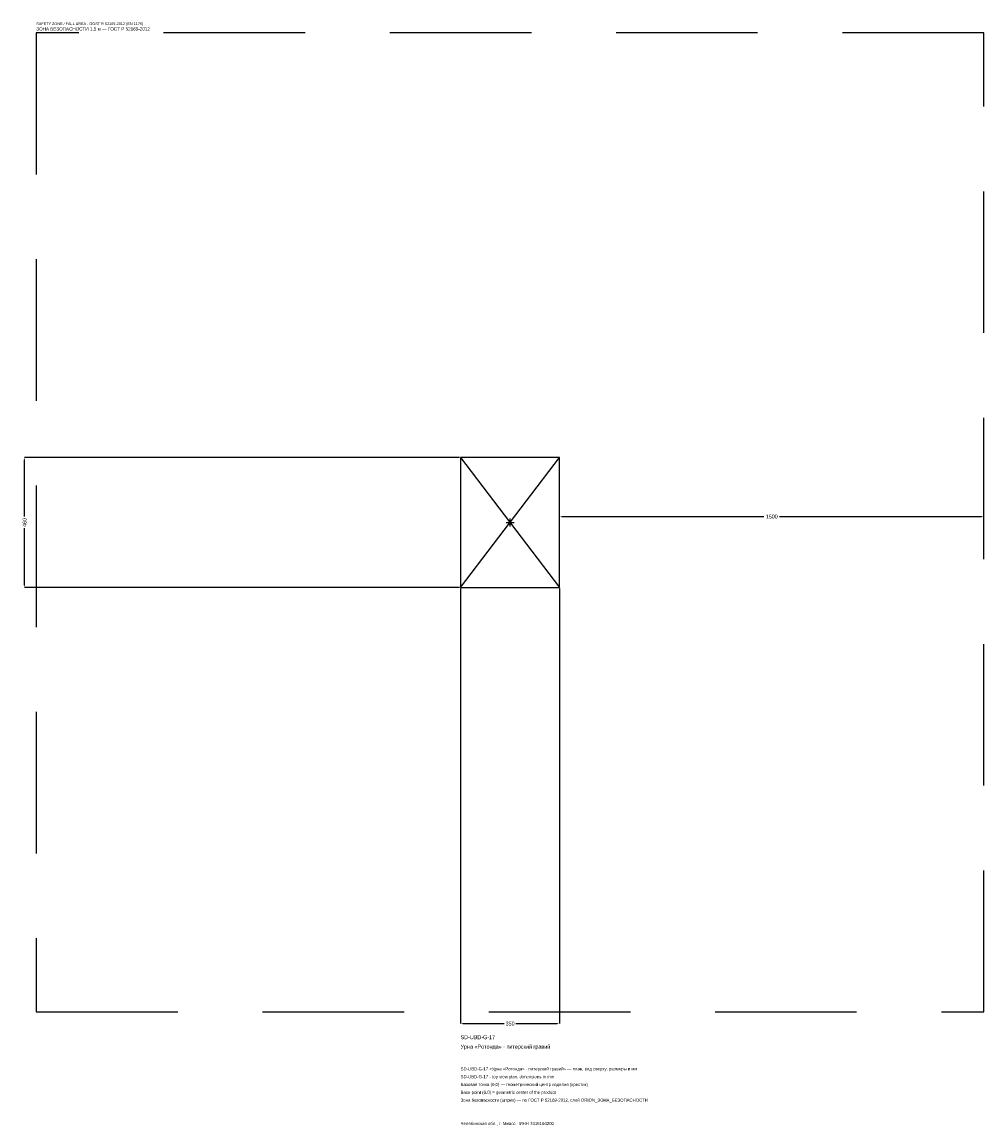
# Model space of a CAD drawing. Header units: metres. Extents: x -1725 to 1675, y -2133 to 1768.
import ezdxf

# ---------------------------------------------------------------- set-up
doc = ezdxf.new("R2010")
doc.units = ezdxf.units.M
doc.linetypes.add('DASHED', pattern=[800, 500, -300])
for name, color, linetype in [('ЗСК_ДАННЫЕ', 3, 'Continuous'), ('ЗСК_ЗОНА_БЕЗОПАСНОСТИ', 1, 'Continuous'), ('ЗСК_КОНТУР', 7, 'Continuous'), ('ЗСК_РАЗМЕРЫ', 8, 'Continuous')]:
    doc.layers.add(name, color=color, linetype=linetype)
doc.dimstyles.new('ORION', dxfattribs={"dimtxt": 13.8, "dimasz": 8.28, "dimexe": 1.25, "dimexo": 4.14, "dimtad": 1, "dimdec": 0, "dimcen": 2.5, "dimazin": 3, "dimtfac": 1, "dimtmove": 0, "dimatfit": 3})

# ---------------------------------------------------------------- blocks, each defined once
blk = doc.blocks.new('_CLOSEDFILLED')
at = {"color": 0, "linetype": 'BYBLOCK'}
blk.add_solid([(-1, 0.16), (0, 0), (-1, -0.16)], dxfattribs=at)
blk = doc.blocks.new('*D1')
for p, q in [((-175, -234.14), (-175, -1771.4)), ((175, -234.14), (175, -1771.4)), ((-166.72, -1771.4), (-20.7, -1771.4)), ((20.7, -1771.4), (166.72, -1771.4))]:
    blk.add_line(p, q)
at = {"layer": 'Defpoints'}
for p in [(-175, -230), (175, -230), (-175, -1771.4)]:
    blk.add_point(p, dxfattribs=at)
at = {"layer": 'ЗСК_РАЗМЕРЫ', "xscale": 8.28, "yscale": 8.28, "rotation": 180}
blk.add_blockref('_CLOSEDFILLED', (-175, -1771.4), dxfattribs=at)
at = {"layer": 'ЗСК_РАЗМЕРЫ', "xscale": 8.28, "yscale": 8.28}
blk.add_blockref('_CLOSEDFILLED', (175, -1771.4), dxfattribs=at)
at = {"layer": 'ЗСК_РАЗМЕРЫ', "insert": (0, -1771.4), "char_height": 13.8, "attachment_point": 5}
blk.add_mtext('350', dxfattribs=at)
blk = doc.blocks.new('*D2')
for p, q in [((-179.14, 230), (-1716.4, 230)), ((-1716.4, 20.7), (-1716.4, 221.72)), ((-1716.4, -221.72), (-1716.4, -20.7)), ((-179.14, -230), (-1716.4, -230))]:
    blk.add_line(p, q)
at = {"layer": 'Defpoints'}
for p in [(-175, 230), (-1716.4, -230), (-175, -230)]:
    blk.add_point(p, dxfattribs=at)
at = {"layer": 'ЗСК_РАЗМЕРЫ', "xscale": 8.28, "yscale": 8.28}
for p, rotation in [((-1716.4, 230), 90), ((-1716.4, -230), 270)]:
    blk.add_blockref('_CLOSEDFILLED', p, dxfattribs=dict(at, rotation=rotation))
at = {"layer": 'ЗСК_РАЗМЕРЫ', "insert": (-1716.4, 0), "char_height": 13.8, "attachment_point": 5, "rotation": 90}
blk.add_mtext('460', dxfattribs=at)
blk = doc.blocks.new('*D3')
for p, q in [((175, 4.14), (175, 20.7)), ((183.28, 20.7), (897.4, 20.7)), ((952.6, 20.7), (1666.72, 20.7)), ((1675, 4.14), (1675, 20.7))]:
    blk.add_line(p, q)
at = {"layer": 'Defpoints'}
for p in [(175, 20.7), (175, 0), (1675, 0)]:
    blk.add_point(p, dxfattribs=at)
at = {"layer": 'ЗСК_РАЗМЕРЫ', "xscale": 8.28, "yscale": 8.28, "rotation": 180}
blk.add_blockref('_CLOSEDFILLED', (175, 20.7), dxfattribs=at)
at = {"layer": 'ЗСК_РАЗМЕРЫ', "xscale": 8.28, "yscale": 8.28}
blk.add_blockref('_CLOSEDFILLED', (1675, 20.7), dxfattribs=at)
at = {"layer": 'ЗСК_РАЗМЕРЫ', "insert": (925, 20.7), "char_height": 13.8, "attachment_point": 5}
blk.add_mtext('1500', dxfattribs=at)
blk = doc.blocks.new('ОРИОН SD-UBD-G-17 Урна Ротонда · питерский гравий')
at = {"layer": 'ЗСК_ЗОНА_БЕЗОПАСНОСТИ', "linetype": 'DASHED'}
blk.add_lwpolyline([(-1675, -1730), (1675, -1730), (1675, 1730), (-1675, 1730)], close=True, dxfattribs=at)
at = {"layer": 'ЗСК_КОНТУР'}
for p, q in [((-175, -230), (175, 230)), ((-175, 230), (175, -230))]:
    blk.add_line(p, q, dxfattribs=at)
blk.add_lwpolyline([(-175, -230), (175, -230), (175, 230), (-175, 230)], close=True, dxfattribs=at)
at = {"layer": 'ЗСК_РАЗМЕРЫ'}
for p, q in [((-14, 0), (14, 0)), ((0, -14), (0, 14))]:
    blk.add_line(p, q, dxfattribs=at)
at = {"layer": 'ЗСК_ДАННЫЕ'}
for tag, p in [('АРТИКУЛ', (-175, -1826.6)), ('НАИМЕНОВАНИЕ', (-175, -1859.72))]:
    blk.add_attdef(tag, p, '', height=13.8, dxfattribs=at)
at = {"layer": 'ЗСК_ДАННЫЕ', "flags": 1}
for tag, p in [('ПРОИЗВОДИТЕЛЬ', (-175, -1892.84)), ('ТЕЛЕФОН', (-175, -1925.96)), ('САЙТ', (-175, -1992.2)), ('АДРЕС', (-175, -2025.32)), ('РЕКВИЗИТЫ', (-175, -2058.44)), ('ГАБАРИТЫ', (-175, -2091.56)), ('ЗОНА_БЕЗОПАСНОСТИ', (-175, -2124.68))]:
    blk.add_attdef(tag, p, '', height=13.8, dxfattribs=at)
at = {"layer": 'ЗСК_ЗОНА_БЕЗОПАСНОСТИ', "color": 1}
for s, height, p in [('SAFETY ZONE / FALL AREA - GOST R 52169-2012 (EN 1176)', 9.66, (-1675, 1757.6)), ('ЗОНА БЕЗОПАСНОСТИ 1,5 м — ГОСТ Р 52169-2012', 11.73, (-1675, 1738.28))]:
    blk.add_text(s, height=height, dxfattribs=at).set_placement(p)
at = {"layer": 'ЗСК_РАЗМЕРЫ'}
dim = blk.add_linear_dim(base=(-1716.4, -230), p1=(-175, -230), p2=(-175, 230), angle=90, dimstyle='ORION', dxfattribs=at)
dim.commit()
dim.dimension.update_dxf_attribs({"geometry": '*D2', "text_midpoint": (-1716.4, 0)})
for base, p1, p2, picture, middle in [((175, 20.7), (175, 0), (1675, 0), '*D3', (925, 20.7)), ((-175, -1771.4), (-175, -230), (175, -230), '*D1', (0, -1771.4))]:
    dim = blk.add_linear_dim(base=base, p1=p1, p2=p2, dimstyle='ORION', dxfattribs=at)
    dim.commit()
    dim.dimension.update_dxf_attribs({"geometry": picture, "text_midpoint": middle})

msp = doc.modelspace()

# ---------------------------------------------------------------- block references
msp.add_blockref('ОРИОН SD-UBD-G-17 Урна Ротонда · питерский гравий', (0, 0)).add_auto_attribs({'АРТИКУЛ': 'SD-UBD-G-17', 'НАИМЕНОВАНИЕ': 'Урна «Ротонда» · питерский гравий'})

# ---------------------------------------------------------------- texts
at = {"layer": 'ЗСК_ДАННЫЕ', "color": 3}
for s, p in [('SD-UBD-G-17 «Урна «Ротонда» · питерский гравий» — план, вид сверху, размеры в мм', (-175, -1937)), ('SD-UBD-G-17 - top view plan, dimensions in mm', (-175, -1964.6)), ('Челябинская обл., г. Миасс · ИНН 7415104200', (-175, -2130.2))]:
    msp.add_text(s, height=11.04, dxfattribs=at).set_placement(p)
at = {"layer": 'ЗСК_ДАННЫЕ', "color": 7}
for s, p in [('Базовая точка (0,0) — геометрический центр изделия (крестик)', (-175, -1992.2)), ('Base point (0,0) = geometric center of the product', (-175, -2019.8))]:
    msp.add_text(s, height=11.04, dxfattribs=at).set_placement(p)
at = {"layer": 'ЗСК_ДАННЫЕ', "color": 1}
msp.add_text('Зона безопасности (штрих) — по ГОСТ Р 52169-2012, слой ORION_ЗОНА_БЕЗОПАСНОСТИ', height=11.04, dxfattribs=at).set_placement((-175, -2047.4))

doc.saveas('drawing.dxf')
